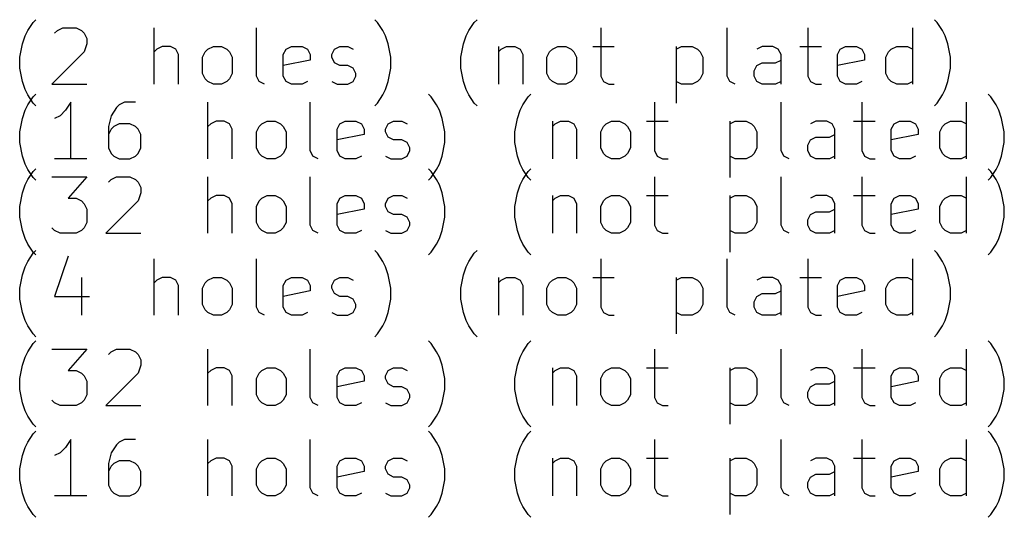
# Model space of a CAD drawing. Extents: x 72.3 to 144.3, y -105.6 to -13.5.
# Tile 4 of 6: x 109.5 to 144.3, y -105.6 to -87.9. Entities that reach past the tile are written whole.
import ezdxf

# ---------------------------------------------------------------- set-up
doc = ezdxf.new("R2010")
doc.units = 0
doc.layers.add('BLACK', color=7, linetype='CONTINUOUS')

msp = doc.modelspace()

# ---------------------------------------------------------------- linework, layer by layer
at = {"layer": 'BLACK', "linetype": 'CONTINUOUS'}
for p, q in [((109.758, -88.325), (109.949, -88.0392)), ((109.949, -88.0392), (110.044, -87.944)), ((122.139, -88.0392), (122.044, -87.944)), ((122.33, -88.325), (122.139, -88.0392)), ((125.377, -88.325), (125.568, -88.0392)), ((125.568, -88.0392), (125.663, -87.944)), ((141.949, -88.0392), (141.854, -87.944)), ((142.139, -88.325), (141.949, -88.0392)), ((109.568, -88.8012), (109.663, -88.5154)), ((109.663, -88.5154), (109.758, -88.325)), ((110.711, -88.4202), (110.806, -88.325)), ((110.806, -88.325), (110.996, -88.2297)), ((110.996, -88.2297), (111.473, -88.2297)), ((111.473, -88.2297), (111.663, -88.325)), ((111.663, -88.325), (111.758, -88.4202)), ((111.758, -88.4202), (111.854, -88.6107)), ((114.234, -90.2297), (114.234, -88.2297)), ((117.854, -89.944), (117.854, -88.2297)), ((122.425, -88.5154), (122.33, -88.325)), ((122.52, -88.8012), (122.425, -88.5154)), ((125.187, -88.8012), (125.282, -88.5154)), ((125.282, -88.5154), (125.377, -88.325)), ((130.044, -88.2297), (130.044, -89.944)), ((134.52, -89.944), (134.52, -88.2297)), ((137.377, -88.2297), (137.377, -89.944)), ((141.092, -90.2297), (141.092, -88.2297)), ((142.234, -88.5154), (142.139, -88.325)), ((142.33, -88.8012), (142.234, -88.5154)), ((109.473, -89.2773), (109.568, -88.8012)), ((111.854, -88.8012), (111.758, -89.0869)), ((111.854, -88.6107), (111.854, -88.8012)), ((122.615, -89.2773), (122.52, -88.8012)), ((125.092, -89.2773), (125.187, -88.8012)), ((142.425, -89.2773), (142.33, -88.8012)), ((111.758, -89.0869), (110.615, -90.2297)), ((114.33, -88.9916), (114.234, -89.0869)), ((114.52, -88.8964), (114.33, -88.9916)), ((114.806, -88.8964), (114.52, -88.8964)), ((114.996, -88.9916), (114.806, -88.8964)), ((115.092, -89.1821), (114.996, -88.9916)), ((115.092, -90.2297), (115.092, -89.1821)), ((115.949, -89.2773), (116.044, -89.0869)), ((116.044, -89.0869), (116.139, -88.9916)), ((116.139, -88.9916), (116.33, -88.8964)), ((116.33, -88.8964), (116.615, -88.8964)), ((116.615, -88.8964), (116.806, -88.9916)), ((116.806, -88.9916), (116.901, -89.0869)), ((116.901, -89.0869), (116.996, -89.2773)), ((118.806, -89.1821), (118.901, -88.9916)), ((118.806, -89.944), (118.806, -89.1821)), ((118.901, -88.9916), (119.092, -88.8964)), ((119.092, -88.8964), (119.473, -88.8964)), ((119.473, -88.8964), (119.663, -88.9916)), ((119.663, -88.9916), (119.758, -89.1821)), ((119.758, -89.1821), (119.758, -89.3726)), ((120.52, -89.1821), (120.615, -88.9916)), ((120.52, -89.2773), (120.52, -89.1821)), ((120.615, -88.9916), (120.806, -88.8964)), ((120.806, -88.8964), (121.092, -88.8964)), ((121.092, -88.8964), (121.282, -88.9916)), ((126.425, -88.8964), (126.425, -90.2297)), ((126.425, -89.0869), (126.52, -88.9916)), ((126.52, -88.9916), (126.711, -88.8964)), ((126.711, -88.8964), (126.996, -88.8964)), ((126.996, -88.8964), (127.187, -88.9916)), ((127.187, -88.9916), (127.282, -89.1821)), ((127.282, -89.1821), (127.282, -90.2297)), ((128.139, -89.2773), (128.234, -89.0869)), ((128.234, -89.0869), (128.33, -88.9916)), ((128.33, -88.9916), (128.52, -88.8964)), ((128.52, -88.8964), (128.806, -88.8964)), ((128.806, -88.8964), (128.996, -88.9916)), ((128.996, -88.9916), (129.092, -89.0869)), ((129.092, -89.0869), (129.187, -89.2773)), ((129.758, -88.8964), (130.52, -88.8964)), ((132.711, -88.8964), (132.711, -90.8964)), ((132.711, -88.9916), (132.901, -88.8964)), ((132.901, -88.8964), (133.282, -88.8964)), ((133.282, -88.8964), (133.473, -88.9916)), ((133.473, -88.9916), (133.568, -89.0869)), ((133.568, -89.0869), (133.663, -89.2773)), ((135.758, -88.8964), (135.568, -88.9916)), ((136.139, -88.8964), (135.758, -88.8964)), ((136.33, -88.9916), (136.139, -88.8964)), ((136.425, -89.1821), (136.33, -88.9916)), ((136.425, -90.2297), (136.425, -89.1821)), ((137.092, -88.8964), (137.854, -88.8964)), ((138.425, -89.1821), (138.52, -88.9916)), ((138.425, -89.944), (138.425, -89.1821)), ((138.52, -88.9916), (138.711, -88.8964)), ((138.711, -88.8964), (139.092, -88.8964)), ((139.092, -88.8964), (139.282, -88.9916)), ((139.282, -88.9916), (139.377, -89.1821)), ((139.377, -89.1821), (139.377, -89.3726)), ((140.139, -89.2773), (140.234, -89.0869)), ((140.234, -89.0869), (140.33, -88.9916)), ((140.33, -88.9916), (140.52, -88.8964)), ((140.52, -88.8964), (140.901, -88.8964)), ((140.901, -88.8964), (141.092, -88.9916)), ((109.473, -89.6583), (109.473, -89.2773)), ((115.949, -89.8488), (115.949, -89.2773)), ((116.996, -89.2773), (116.996, -89.8488)), ((119.758, -89.3726), (118.806, -89.5631)), ((120.615, -89.4678), (120.52, -89.2773)), ((120.806, -89.5631), (120.615, -89.4678)), ((121.092, -89.5631), (120.806, -89.5631)), ((121.282, -89.6583), (121.092, -89.5631)), ((122.615, -89.6583), (122.615, -89.2773)), ((125.092, -89.6583), (125.092, -89.2773)), ((128.139, -89.8488), (128.139, -89.2773)), ((129.187, -89.2773), (129.187, -89.8488)), ((133.663, -89.2773), (133.663, -89.8488)), ((135.473, -89.7535), (135.568, -89.5631)), ((135.568, -89.5631), (135.758, -89.4678)), ((135.758, -89.4678), (136.234, -89.4678)), ((136.234, -89.4678), (136.425, -89.3726)), ((139.377, -89.3726), (138.425, -89.5631)), ((140.139, -89.8488), (140.139, -89.2773)), ((142.425, -89.6583), (142.425, -89.2773)), ((109.568, -90.1345), (109.473, -89.6583)), ((116.044, -90.0392), (115.949, -89.8488)), ((116.996, -89.8488), (116.901, -90.0392)), ((121.377, -89.8488), (121.282, -89.6583)), ((121.377, -89.944), (121.377, -89.8488)), ((122.52, -90.1345), (122.615, -89.6583)), ((125.187, -90.1345), (125.092, -89.6583)), ((128.234, -90.0392), (128.139, -89.8488)), ((129.187, -89.8488), (129.092, -90.0392)), ((133.663, -89.8488), (133.568, -90.0392)), ((135.473, -89.944), (135.473, -89.7535)), ((140.234, -90.0392), (140.139, -89.8488)), ((142.33, -90.1345), (142.425, -89.6583)), ((109.663, -90.4202), (109.568, -90.1345)), ((110.615, -90.2297), (111.854, -90.2297)), ((116.139, -90.1345), (116.044, -90.0392)), ((116.33, -90.2297), (116.139, -90.1345)), ((116.615, -90.2297), (116.33, -90.2297)), ((116.806, -90.1345), (116.615, -90.2297)), ((116.901, -90.0392), (116.806, -90.1345)), ((117.949, -90.1345), (117.854, -89.944)), ((118.139, -90.2297), (117.949, -90.1345)), ((118.901, -90.1345), (118.806, -89.944)), ((119.092, -90.2297), (118.901, -90.1345)), ((119.473, -90.2297), (119.092, -90.2297)), ((119.663, -90.1345), (119.473, -90.2297)), ((120.52, -90.1345), (120.711, -90.2297)), ((120.711, -90.2297), (121.092, -90.2297)), ((121.092, -90.2297), (121.282, -90.1345)), ((121.282, -90.1345), (121.377, -89.944)), ((122.425, -90.4202), (122.52, -90.1345)), ((125.282, -90.4202), (125.187, -90.1345)), ((128.33, -90.1345), (128.234, -90.0392)), ((128.52, -90.2297), (128.33, -90.1345)), ((128.806, -90.2297), (128.52, -90.2297)), ((128.996, -90.1345), (128.806, -90.2297)), ((129.092, -90.0392), (128.996, -90.1345)), ((130.044, -89.944), (130.139, -90.1345)), ((130.139, -90.1345), (130.33, -90.2297)), ((130.33, -90.2297), (130.52, -90.2297)), ((132.901, -90.2297), (132.711, -90.1345)), ((133.282, -90.2297), (132.901, -90.2297)), ((133.473, -90.1345), (133.282, -90.2297)), ((133.568, -90.0392), (133.473, -90.1345)), ((134.615, -90.1345), (134.52, -89.944)), ((134.806, -90.2297), (134.615, -90.1345)), ((135.568, -90.1345), (135.473, -89.944)), ((135.758, -90.2297), (135.568, -90.1345)), ((136.234, -90.2297), (135.758, -90.2297)), ((136.425, -90.1345), (136.234, -90.2297)), ((137.377, -89.944), (137.473, -90.1345)), ((137.473, -90.1345), (137.663, -90.2297)), ((137.663, -90.2297), (137.854, -90.2297)), ((138.52, -90.1345), (138.425, -89.944)), ((138.711, -90.2297), (138.52, -90.1345)), ((139.092, -90.2297), (138.711, -90.2297)), ((139.282, -90.1345), (139.092, -90.2297)), ((140.33, -90.1345), (140.234, -90.0392)), ((140.52, -90.2297), (140.33, -90.1345)), ((140.901, -90.2297), (140.52, -90.2297)), ((141.092, -90.1345), (140.901, -90.2297)), ((142.234, -90.4202), (142.33, -90.1345)), ((109.758, -90.6107), (109.663, -90.4202)), ((109.949, -90.8964), (109.758, -90.6107)), ((109.949, -90.6792), (110.044, -90.584)), ((122.139, -90.8964), (122.33, -90.6107)), ((122.33, -90.6107), (122.425, -90.4202)), ((124.044, -90.6792), (123.949, -90.584)), ((125.377, -90.6107), (125.282, -90.4202)), ((125.568, -90.8964), (125.377, -90.6107)), ((127.473, -90.6792), (127.568, -90.584)), ((141.949, -90.8964), (142.139, -90.6107)), ((142.139, -90.6107), (142.234, -90.4202)), ((143.854, -90.6792), (143.758, -90.584)), ((109.663, -91.1554), (109.758, -90.965)), ((109.758, -90.965), (109.949, -90.6792)), ((110.044, -90.9916), (109.949, -90.8964)), ((111.282, -90.8697), (111.092, -91.1554)), ((111.282, -92.8697), (111.282, -90.8697)), ((112.996, -90.965), (112.901, -91.0602)), ((113.187, -90.8697), (112.996, -90.965)), ((113.568, -90.8697), (113.187, -90.8697)), ((116.139, -92.8697), (116.139, -90.8697)), ((119.758, -92.584), (119.758, -90.8697)), ((122.044, -90.9916), (122.139, -90.8964)), ((124.234, -90.965), (124.044, -90.6792)), ((124.33, -91.1554), (124.234, -90.965)), ((125.663, -90.9916), (125.568, -90.8964)), ((127.187, -91.1554), (127.282, -90.965)), ((127.282, -90.965), (127.473, -90.6792)), ((131.949, -90.8697), (131.949, -92.584)), ((136.425, -92.584), (136.425, -90.8697)), ((139.282, -90.8697), (139.282, -92.584)), ((141.854, -90.9916), (141.949, -90.8964)), ((142.996, -92.8697), (142.996, -90.8697)), ((144.044, -90.965), (143.854, -90.6792)), ((144.139, -91.1554), (144.044, -90.965)), ((109.568, -91.4412), (109.663, -91.1554)), ((111.092, -91.1554), (110.901, -91.3459)), ((112.901, -91.0602), (112.711, -91.3459)), ((124.425, -91.4412), (124.33, -91.1554)), ((127.092, -91.4412), (127.187, -91.1554)), ((144.234, -91.4412), (144.139, -91.1554)), ((109.473, -91.9173), (109.568, -91.4412)), ((110.901, -91.3459), (110.711, -91.4412)), ((112.711, -91.3459), (112.615, -91.7269)), ((112.996, -91.6316), (112.806, -91.7269)), ((113.377, -91.6316), (112.996, -91.6316)), ((113.568, -91.7269), (113.377, -91.6316)), ((116.234, -91.6316), (116.139, -91.7269)), ((116.425, -91.5364), (116.234, -91.6316)), ((116.711, -91.5364), (116.425, -91.5364)), ((116.901, -91.6316), (116.711, -91.5364)), ((116.996, -91.8221), (116.901, -91.6316)), ((117.949, -91.7269), (118.044, -91.6316)), ((118.044, -91.6316), (118.234, -91.5364)), ((118.234, -91.5364), (118.52, -91.5364)), ((118.52, -91.5364), (118.711, -91.6316)), ((118.711, -91.6316), (118.806, -91.7269)), ((120.711, -91.8221), (120.806, -91.6316)), ((120.806, -91.6316), (120.996, -91.5364)), ((120.996, -91.5364), (121.377, -91.5364)), ((121.377, -91.5364), (121.568, -91.6316)), ((121.568, -91.6316), (121.663, -91.8221)), ((122.425, -91.8221), (122.52, -91.6316)), ((122.52, -91.6316), (122.711, -91.5364)), ((122.711, -91.5364), (122.996, -91.5364)), ((122.996, -91.5364), (123.187, -91.6316)), ((124.52, -91.9173), (124.425, -91.4412)), ((126.996, -91.9173), (127.092, -91.4412)), ((128.33, -91.5364), (128.33, -92.8697)), ((128.33, -91.7269), (128.425, -91.6316)), ((128.425, -91.6316), (128.615, -91.5364)), ((128.615, -91.5364), (128.901, -91.5364)), ((128.901, -91.5364), (129.092, -91.6316)), ((129.092, -91.6316), (129.187, -91.8221)), ((130.139, -91.7269), (130.234, -91.6316)), ((130.234, -91.6316), (130.425, -91.5364)), ((130.425, -91.5364), (130.711, -91.5364)), ((130.711, -91.5364), (130.901, -91.6316)), ((130.901, -91.6316), (130.996, -91.7269)), ((131.663, -91.5364), (132.425, -91.5364)), ((134.615, -91.5364), (134.615, -93.5364)), ((134.615, -91.6316), (134.806, -91.5364)), ((134.806, -91.5364), (135.187, -91.5364)), ((135.187, -91.5364), (135.377, -91.6316)), ((135.377, -91.6316), (135.473, -91.7269)), ((137.663, -91.5364), (137.473, -91.6316)), ((138.044, -91.5364), (137.663, -91.5364)), ((138.234, -91.6316), (138.044, -91.5364)), ((138.33, -91.8221), (138.234, -91.6316)), ((138.996, -91.5364), (139.758, -91.5364)), ((140.33, -91.8221), (140.425, -91.6316)), ((140.425, -91.6316), (140.615, -91.5364)), ((140.615, -91.5364), (140.996, -91.5364)), ((140.996, -91.5364), (141.187, -91.6316)), ((141.187, -91.6316), (141.282, -91.8221)), ((142.139, -91.7269), (142.234, -91.6316)), ((142.234, -91.6316), (142.425, -91.5364)), ((142.425, -91.5364), (142.806, -91.5364)), ((142.806, -91.5364), (142.996, -91.6316)), ((144.33, -91.9173), (144.234, -91.4412)), ((109.473, -92.2983), (109.473, -91.9173)), ((112.615, -91.7269), (112.615, -92.4888)), ((112.711, -91.8221), (112.615, -92.0126)), ((112.806, -91.7269), (112.711, -91.8221)), ((113.663, -91.8221), (113.568, -91.7269)), ((113.758, -92.0126), (113.663, -91.8221)), ((113.758, -92.4888), (113.758, -92.0126)), ((116.996, -92.8697), (116.996, -91.8221)), ((117.854, -91.9173), (117.949, -91.7269)), ((117.854, -92.4888), (117.854, -91.9173)), ((118.806, -91.7269), (118.901, -91.9173)), ((118.901, -91.9173), (118.901, -92.4888)), ((120.711, -92.584), (120.711, -91.8221)), ((121.663, -92.0126), (120.711, -92.2031)), ((121.663, -91.8221), (121.663, -92.0126)), ((122.425, -91.9173), (122.425, -91.8221)), ((122.52, -92.1078), (122.425, -91.9173)), ((124.52, -92.2983), (124.52, -91.9173)), ((126.996, -92.2983), (126.996, -91.9173)), ((129.187, -91.8221), (129.187, -92.8697)), ((130.044, -91.9173), (130.139, -91.7269)), ((130.044, -92.4888), (130.044, -91.9173)), ((130.996, -91.7269), (131.092, -91.9173)), ((131.092, -91.9173), (131.092, -92.4888)), ((135.473, -91.7269), (135.568, -91.9173)), ((135.568, -91.9173), (135.568, -92.4888)), ((138.139, -92.1078), (138.33, -92.0126)), ((138.33, -92.8697), (138.33, -91.8221)), ((140.33, -92.584), (140.33, -91.8221)), ((141.282, -92.0126), (140.33, -92.2031)), ((141.282, -91.8221), (141.282, -92.0126)), ((142.044, -91.9173), (142.139, -91.7269)), ((142.044, -92.4888), (142.044, -91.9173)), ((144.33, -92.2983), (144.33, -91.9173)), ((109.568, -92.7745), (109.473, -92.2983)), ((122.711, -92.2031), (122.52, -92.1078)), ((122.996, -92.2031), (122.711, -92.2031)), ((123.187, -92.2983), (122.996, -92.2031)), ((123.282, -92.4888), (123.187, -92.2983)), ((124.425, -92.7745), (124.52, -92.2983)), ((127.092, -92.7745), (126.996, -92.2983)), ((137.377, -92.3935), (137.473, -92.2031)), ((137.473, -92.2031), (137.663, -92.1078)), ((137.663, -92.1078), (138.139, -92.1078)), ((144.234, -92.7745), (144.33, -92.2983)), ((112.615, -92.4888), (112.711, -92.6792)), ((112.711, -92.6792), (112.806, -92.7745)), ((113.568, -92.7745), (113.663, -92.6792)), ((113.663, -92.6792), (113.758, -92.4888)), ((117.949, -92.6792), (117.854, -92.4888)), ((118.044, -92.7745), (117.949, -92.6792)), ((118.806, -92.6792), (118.711, -92.7745)), ((118.901, -92.4888), (118.806, -92.6792)), ((119.854, -92.7745), (119.758, -92.584)), ((120.806, -92.7745), (120.711, -92.584)), ((123.187, -92.7745), (123.282, -92.584)), ((123.282, -92.584), (123.282, -92.4888)), ((130.139, -92.6792), (130.044, -92.4888)), ((130.234, -92.7745), (130.139, -92.6792)), ((130.996, -92.6792), (130.901, -92.7745)), ((131.092, -92.4888), (130.996, -92.6792)), ((131.949, -92.584), (132.044, -92.7745)), ((135.473, -92.6792), (135.377, -92.7745)), ((135.568, -92.4888), (135.473, -92.6792)), ((136.52, -92.7745), (136.425, -92.584)), ((137.377, -92.584), (137.377, -92.3935)), ((137.473, -92.7745), (137.377, -92.584)), ((139.282, -92.584), (139.377, -92.7745)), ((140.425, -92.7745), (140.33, -92.584)), ((142.139, -92.6792), (142.044, -92.4888)), ((142.234, -92.7745), (142.139, -92.6792)), ((109.663, -93.0602), (109.568, -92.7745)), ((109.758, -93.2507), (109.663, -93.0602)), ((111.854, -92.8697), (110.711, -92.8697)), ((112.806, -92.7745), (112.996, -92.8697)), ((112.996, -92.8697), (113.377, -92.8697)), ((113.377, -92.8697), (113.568, -92.7745)), ((118.234, -92.8697), (118.044, -92.7745)), ((118.52, -92.8697), (118.234, -92.8697)), ((118.711, -92.7745), (118.52, -92.8697)), ((120.044, -92.8697), (119.854, -92.7745)), ((120.996, -92.8697), (120.806, -92.7745)), ((121.377, -92.8697), (120.996, -92.8697)), ((121.568, -92.7745), (121.377, -92.8697)), ((122.425, -92.7745), (122.615, -92.8697)), ((122.615, -92.8697), (122.996, -92.8697)), ((122.996, -92.8697), (123.187, -92.7745)), ((124.234, -93.2507), (124.33, -93.0602)), ((124.33, -93.0602), (124.425, -92.7745)), ((127.187, -93.0602), (127.092, -92.7745)), ((127.282, -93.2507), (127.187, -93.0602)), ((130.425, -92.8697), (130.234, -92.7745)), ((130.711, -92.8697), (130.425, -92.8697)), ((130.901, -92.7745), (130.711, -92.8697)), ((132.044, -92.7745), (132.234, -92.8697)), ((132.234, -92.8697), (132.425, -92.8697)), ((134.806, -92.8697), (134.615, -92.7745)), ((135.187, -92.8697), (134.806, -92.8697)), ((135.377, -92.7745), (135.187, -92.8697)), ((136.711, -92.8697), (136.52, -92.7745)), ((137.663, -92.8697), (137.473, -92.7745)), ((138.139, -92.8697), (137.663, -92.8697)), ((138.33, -92.7745), (138.139, -92.8697)), ((139.377, -92.7745), (139.568, -92.8697)), ((139.568, -92.8697), (139.758, -92.8697)), ((140.615, -92.8697), (140.425, -92.7745)), ((140.996, -92.8697), (140.615, -92.8697)), ((141.187, -92.7745), (140.996, -92.8697)), ((142.425, -92.8697), (142.234, -92.7745)), ((142.806, -92.8697), (142.425, -92.8697)), ((142.996, -92.7745), (142.806, -92.8697)), ((144.044, -93.2507), (144.139, -93.0602)), ((144.139, -93.0602), (144.234, -92.7745)), ((109.949, -93.5364), (109.758, -93.2507)), ((109.758, -93.605), (109.949, -93.3192)), ((109.949, -93.3192), (110.044, -93.224)), ((124.044, -93.3192), (123.949, -93.224)), ((124.044, -93.5364), (124.234, -93.2507)), ((124.234, -93.605), (124.044, -93.3192)), ((127.473, -93.5364), (127.282, -93.2507)), ((127.282, -93.605), (127.473, -93.3192)), ((127.473, -93.3192), (127.568, -93.224)), ((143.854, -93.3192), (143.758, -93.224)), ((143.854, -93.5364), (144.044, -93.2507)), ((144.044, -93.605), (143.854, -93.3192)), ((109.663, -93.7954), (109.758, -93.605)), ((110.044, -93.6316), (109.949, -93.5364)), ((110.615, -93.5097), (111.854, -93.5097)), ((111.854, -93.5097), (111.187, -94.2716)), ((112.615, -93.7002), (112.711, -93.605)), ((112.711, -93.605), (112.901, -93.5097)), ((112.901, -93.5097), (113.377, -93.5097)), ((113.377, -93.5097), (113.568, -93.605)), ((113.568, -93.605), (113.663, -93.7002)), ((113.663, -93.7002), (113.758, -93.8907)), ((116.139, -95.5097), (116.139, -93.5097)), ((119.758, -95.224), (119.758, -93.5097)), ((123.949, -93.6316), (124.044, -93.5364)), ((124.33, -93.7954), (124.234, -93.605)), ((127.187, -93.7954), (127.282, -93.605)), ((127.568, -93.6316), (127.473, -93.5364)), ((131.949, -93.5097), (131.949, -95.224)), ((136.425, -95.224), (136.425, -93.5097)), ((139.282, -93.5097), (139.282, -95.224)), ((142.996, -95.5097), (142.996, -93.5097)), ((143.758, -93.6316), (143.854, -93.5364)), ((144.139, -93.7954), (144.044, -93.605)), ((109.473, -94.5573), (109.568, -94.0812)), ((109.568, -94.0812), (109.663, -93.7954)), ((113.758, -94.0812), (113.663, -94.3669)), ((113.758, -93.8907), (113.758, -94.0812)), ((124.425, -94.0812), (124.33, -93.7954)), ((124.52, -94.5573), (124.425, -94.0812)), ((126.996, -94.5573), (127.092, -94.0812)), ((127.092, -94.0812), (127.187, -93.7954)), ((144.234, -94.0812), (144.139, -93.7954)), ((144.33, -94.5573), (144.234, -94.0812)), ((111.187, -94.2716), (111.473, -94.2716)), ((111.473, -94.2716), (111.663, -94.3669)), ((111.663, -94.3669), (111.758, -94.4621)), ((111.758, -94.4621), (111.854, -94.6526)), ((113.663, -94.3669), (112.52, -95.5097)), ((116.234, -94.2716), (116.139, -94.3669)), ((116.425, -94.1764), (116.234, -94.2716)), ((116.711, -94.1764), (116.425, -94.1764)), ((116.901, -94.2716), (116.711, -94.1764)), ((116.996, -94.4621), (116.901, -94.2716)), ((116.996, -95.5097), (116.996, -94.4621)), ((117.854, -94.5573), (117.949, -94.3669)), ((117.949, -94.3669), (118.044, -94.2716)), ((118.044, -94.2716), (118.234, -94.1764)), ((118.234, -94.1764), (118.52, -94.1764)), ((118.52, -94.1764), (118.711, -94.2716)), ((118.711, -94.2716), (118.806, -94.3669)), ((118.806, -94.3669), (118.901, -94.5573)), ((120.711, -94.4621), (120.806, -94.2716)), ((120.711, -95.224), (120.711, -94.4621)), ((120.806, -94.2716), (120.996, -94.1764)), ((120.996, -94.1764), (121.377, -94.1764)), ((121.377, -94.1764), (121.568, -94.2716)), ((121.568, -94.2716), (121.663, -94.4621)), ((121.663, -94.4621), (121.663, -94.6526)), ((122.425, -94.4621), (122.52, -94.2716)), ((122.425, -94.5573), (122.425, -94.4621)), ((122.52, -94.2716), (122.711, -94.1764)), ((122.711, -94.1764), (122.996, -94.1764)), ((122.996, -94.1764), (123.187, -94.2716)), ((128.33, -94.1764), (128.33, -95.5097)), ((128.33, -94.3669), (128.425, -94.2716)), ((128.425, -94.2716), (128.615, -94.1764)), ((128.615, -94.1764), (128.901, -94.1764)), ((128.901, -94.1764), (129.092, -94.2716)), ((129.092, -94.2716), (129.187, -94.4621)), ((129.187, -94.4621), (129.187, -95.5097)), ((130.044, -94.5573), (130.139, -94.3669)), ((130.139, -94.3669), (130.234, -94.2716)), ((130.234, -94.2716), (130.425, -94.1764)), ((130.425, -94.1764), (130.711, -94.1764)), ((130.711, -94.1764), (130.901, -94.2716)), ((130.901, -94.2716), (130.996, -94.3669)), ((130.996, -94.3669), (131.092, -94.5573)), ((131.663, -94.1764), (132.425, -94.1764)), ((134.615, -94.1764), (134.615, -96.1764)), ((134.615, -94.2716), (134.806, -94.1764)), ((134.806, -94.1764), (135.187, -94.1764)), ((135.187, -94.1764), (135.377, -94.2716)), ((135.377, -94.2716), (135.473, -94.3669)), ((135.473, -94.3669), (135.568, -94.5573)), ((137.663, -94.1764), (137.473, -94.2716)), ((138.044, -94.1764), (137.663, -94.1764)), ((138.234, -94.2716), (138.044, -94.1764)), ((138.33, -94.4621), (138.234, -94.2716)), ((138.33, -95.5097), (138.33, -94.4621)), ((138.996, -94.1764), (139.758, -94.1764)), ((140.33, -94.4621), (140.425, -94.2716)), ((140.33, -95.224), (140.33, -94.4621)), ((140.425, -94.2716), (140.615, -94.1764)), ((140.615, -94.1764), (140.996, -94.1764)), ((140.996, -94.1764), (141.187, -94.2716)), ((141.187, -94.2716), (141.282, -94.4621)), ((141.282, -94.4621), (141.282, -94.6526)), ((142.044, -94.5573), (142.139, -94.3669)), ((142.139, -94.3669), (142.234, -94.2716)), ((142.234, -94.2716), (142.425, -94.1764)), ((142.425, -94.1764), (142.806, -94.1764)), ((142.806, -94.1764), (142.996, -94.2716)), ((109.473, -94.9383), (109.473, -94.5573)), ((111.854, -94.6526), (111.854, -95.1288)), ((117.854, -95.1288), (117.854, -94.5573)), ((118.901, -94.5573), (118.901, -95.1288)), ((121.663, -94.6526), (120.711, -94.8431)), ((122.52, -94.7478), (122.425, -94.5573)), ((122.711, -94.8431), (122.52, -94.7478)), ((124.52, -94.9383), (124.52, -94.5573)), ((126.996, -94.9383), (126.996, -94.5573)), ((130.044, -95.1288), (130.044, -94.5573)), ((131.092, -94.5573), (131.092, -95.1288)), ((135.568, -94.5573), (135.568, -95.1288)), ((137.473, -94.8431), (137.663, -94.7478)), ((137.663, -94.7478), (138.139, -94.7478)), ((138.139, -94.7478), (138.33, -94.6526)), ((141.282, -94.6526), (140.33, -94.8431)), ((142.044, -95.1288), (142.044, -94.5573)), ((144.33, -94.9383), (144.33, -94.5573)), ((109.568, -95.4145), (109.473, -94.9383)), ((111.854, -95.1288), (111.758, -95.3192)), ((117.949, -95.3192), (117.854, -95.1288)), ((118.901, -95.1288), (118.806, -95.3192)), ((122.996, -94.8431), (122.711, -94.8431)), ((123.187, -94.9383), (122.996, -94.8431)), ((123.282, -95.1288), (123.187, -94.9383)), ((123.282, -95.224), (123.282, -95.1288)), ((124.425, -95.4145), (124.52, -94.9383)), ((127.092, -95.4145), (126.996, -94.9383)), ((130.139, -95.3192), (130.044, -95.1288)), ((131.092, -95.1288), (130.996, -95.3192)), ((135.568, -95.1288), (135.473, -95.3192)), ((137.377, -95.0335), (137.473, -94.8431)), ((137.377, -95.224), (137.377, -95.0335)), ((142.139, -95.3192), (142.044, -95.1288)), ((144.234, -95.4145), (144.33, -94.9383)), ((109.663, -95.7002), (109.568, -95.4145)), ((110.711, -95.4145), (110.615, -95.3192)), ((110.901, -95.5097), (110.711, -95.4145)), ((111.663, -95.4145), (111.473, -95.5097)), ((111.758, -95.3192), (111.663, -95.4145)), ((118.044, -95.4145), (117.949, -95.3192)), ((118.234, -95.5097), (118.044, -95.4145)), ((118.711, -95.4145), (118.52, -95.5097)), ((118.806, -95.3192), (118.711, -95.4145)), ((119.854, -95.4145), (119.758, -95.224)), ((120.044, -95.5097), (119.854, -95.4145)), ((120.806, -95.4145), (120.711, -95.224)), ((120.996, -95.5097), (120.806, -95.4145)), ((121.568, -95.4145), (121.377, -95.5097)), ((122.425, -95.4145), (122.615, -95.5097)), ((122.996, -95.5097), (123.187, -95.4145)), ((123.187, -95.4145), (123.282, -95.224)), ((124.33, -95.7002), (124.425, -95.4145)), ((127.187, -95.7002), (127.092, -95.4145)), ((130.234, -95.4145), (130.139, -95.3192)), ((130.425, -95.5097), (130.234, -95.4145)), ((130.901, -95.4145), (130.711, -95.5097)), ((130.996, -95.3192), (130.901, -95.4145)), ((131.949, -95.224), (132.044, -95.4145)), ((132.044, -95.4145), (132.234, -95.5097)), ((134.806, -95.5097), (134.615, -95.4145)), ((135.377, -95.4145), (135.187, -95.5097)), ((135.473, -95.3192), (135.377, -95.4145)), ((136.52, -95.4145), (136.425, -95.224)), ((136.711, -95.5097), (136.52, -95.4145)), ((137.473, -95.4145), (137.377, -95.224)), ((137.663, -95.5097), (137.473, -95.4145)), ((138.33, -95.4145), (138.139, -95.5097)), ((139.282, -95.224), (139.377, -95.4145)), ((139.377, -95.4145), (139.568, -95.5097)), ((140.425, -95.4145), (140.33, -95.224)), ((140.615, -95.5097), (140.425, -95.4145)), ((141.187, -95.4145), (140.996, -95.5097)), ((142.234, -95.4145), (142.139, -95.3192)), ((142.425, -95.5097), (142.234, -95.4145)), ((142.996, -95.4145), (142.806, -95.5097)), ((144.139, -95.7002), (144.234, -95.4145)), ((109.758, -95.8907), (109.663, -95.7002)), ((111.473, -95.5097), (110.901, -95.5097)), ((112.52, -95.5097), (113.758, -95.5097)), ((118.52, -95.5097), (118.234, -95.5097)), ((121.377, -95.5097), (120.996, -95.5097)), ((122.615, -95.5097), (122.996, -95.5097)), ((124.234, -95.8907), (124.33, -95.7002)), ((127.282, -95.8907), (127.187, -95.7002)), ((130.711, -95.5097), (130.425, -95.5097)), ((132.234, -95.5097), (132.425, -95.5097)), ((135.187, -95.5097), (134.806, -95.5097)), ((138.139, -95.5097), (137.663, -95.5097)), ((139.568, -95.5097), (139.758, -95.5097)), ((140.996, -95.5097), (140.615, -95.5097)), ((142.806, -95.5097), (142.425, -95.5097)), ((144.044, -95.8907), (144.139, -95.7002)), ((109.949, -96.1764), (109.758, -95.8907)), ((109.949, -96.221), (110.044, -96.1258)), ((110.044, -96.2716), (109.949, -96.1764)), ((122.139, -96.221), (122.044, -96.1258)), ((123.949, -96.2716), (124.044, -96.1764)), ((124.044, -96.1764), (124.234, -95.8907)), ((125.568, -96.221), (125.663, -96.1258)), ((127.473, -96.1764), (127.282, -95.8907)), ((127.568, -96.2716), (127.473, -96.1764)), ((141.949, -96.221), (141.854, -96.1258)), ((143.758, -96.2716), (143.854, -96.1764)), ((143.854, -96.1764), (144.044, -95.8907)), ((109.663, -96.6972), (109.758, -96.5068)), ((109.758, -96.5068), (109.949, -96.221)), ((111.187, -96.3163), (110.711, -97.7449)), ((114.234, -98.4115), (114.234, -96.4115)), ((117.854, -98.1258), (117.854, -96.4115)), ((122.33, -96.5068), (122.139, -96.221)), ((122.425, -96.6972), (122.33, -96.5068)), ((125.282, -96.6972), (125.377, -96.5068)), ((125.377, -96.5068), (125.568, -96.221)), ((130.044, -96.4115), (130.044, -98.1258)), ((134.52, -98.1258), (134.52, -96.4115)), ((137.377, -96.4115), (137.377, -98.1258)), ((141.092, -98.4115), (141.092, -96.4115)), ((142.139, -96.5068), (141.949, -96.221)), ((142.234, -96.6972), (142.139, -96.5068)), ((109.568, -96.983), (109.663, -96.6972)), ((122.52, -96.983), (122.425, -96.6972)), ((125.187, -96.983), (125.282, -96.6972)), ((142.33, -96.983), (142.234, -96.6972)), ((109.473, -97.4591), (109.568, -96.983)), ((111.663, -97.0782), (111.663, -98.4115)), ((114.33, -97.1734), (114.234, -97.2687)), ((114.52, -97.0782), (114.33, -97.1734)), ((114.806, -97.0782), (114.52, -97.0782)), ((114.996, -97.1734), (114.806, -97.0782)), ((115.092, -97.3639), (114.996, -97.1734)), ((116.044, -97.2687), (116.139, -97.1734)), ((116.139, -97.1734), (116.33, -97.0782)), ((116.33, -97.0782), (116.615, -97.0782)), ((116.615, -97.0782), (116.806, -97.1734)), ((116.806, -97.1734), (116.901, -97.2687)), ((118.806, -97.3639), (118.901, -97.1734)), ((118.901, -97.1734), (119.092, -97.0782)), ((119.092, -97.0782), (119.473, -97.0782)), ((119.473, -97.0782), (119.663, -97.1734)), ((119.663, -97.1734), (119.758, -97.3639)), ((120.52, -97.3639), (120.615, -97.1734)), ((120.615, -97.1734), (120.806, -97.0782)), ((120.806, -97.0782), (121.092, -97.0782)), ((121.092, -97.0782), (121.282, -97.1734)), ((122.615, -97.4591), (122.52, -96.983)), ((125.092, -97.4591), (125.187, -96.983)), ((126.425, -97.0782), (126.425, -98.4115)), ((126.425, -97.2687), (126.52, -97.1734)), ((126.52, -97.1734), (126.711, -97.0782)), ((126.711, -97.0782), (126.996, -97.0782)), ((126.996, -97.0782), (127.187, -97.1734)), ((127.187, -97.1734), (127.282, -97.3639)), ((128.234, -97.2687), (128.33, -97.1734)), ((128.33, -97.1734), (128.52, -97.0782)), ((128.52, -97.0782), (128.806, -97.0782)), ((128.806, -97.0782), (128.996, -97.1734)), ((128.996, -97.1734), (129.092, -97.2687)), ((129.758, -97.0782), (130.52, -97.0782)), ((132.711, -97.0782), (132.711, -99.0782)), ((132.711, -97.1734), (132.901, -97.0782)), ((132.901, -97.0782), (133.282, -97.0782)), ((133.282, -97.0782), (133.473, -97.1734)), ((133.473, -97.1734), (133.568, -97.2687)), ((135.758, -97.0782), (135.568, -97.1734)), ((136.139, -97.0782), (135.758, -97.0782)), ((136.33, -97.1734), (136.139, -97.0782)), ((136.425, -97.3639), (136.33, -97.1734)), ((137.092, -97.0782), (137.854, -97.0782)), ((138.425, -97.3639), (138.52, -97.1734)), ((138.52, -97.1734), (138.711, -97.0782)), ((138.711, -97.0782), (139.092, -97.0782)), ((139.092, -97.0782), (139.282, -97.1734)), ((139.282, -97.1734), (139.377, -97.3639)), ((140.234, -97.2687), (140.33, -97.1734)), ((140.33, -97.1734), (140.52, -97.0782)), ((140.52, -97.0782), (140.901, -97.0782)), ((140.901, -97.0782), (141.092, -97.1734)), ((142.425, -97.4591), (142.33, -96.983)), ((109.473, -97.8401), (109.473, -97.4591)), ((115.092, -98.4115), (115.092, -97.3639)), ((115.949, -97.4591), (116.044, -97.2687)), ((115.949, -98.0306), (115.949, -97.4591)), ((116.901, -97.2687), (116.996, -97.4591)), ((116.996, -97.4591), (116.996, -98.0306)), ((118.806, -98.1258), (118.806, -97.3639)), ((119.758, -97.5544), (118.806, -97.7449)), ((119.758, -97.3639), (119.758, -97.5544)), ((120.52, -97.4591), (120.52, -97.3639)), ((120.615, -97.6496), (120.52, -97.4591)), ((122.615, -97.8401), (122.615, -97.4591)), ((125.092, -97.8401), (125.092, -97.4591)), ((127.282, -97.3639), (127.282, -98.4115)), ((128.139, -97.4591), (128.234, -97.2687)), ((128.139, -98.0306), (128.139, -97.4591)), ((129.092, -97.2687), (129.187, -97.4591)), ((129.187, -97.4591), (129.187, -98.0306)), ((133.568, -97.2687), (133.663, -97.4591)), ((133.663, -97.4591), (133.663, -98.0306)), ((136.234, -97.6496), (136.425, -97.5544)), ((136.425, -98.4115), (136.425, -97.3639)), ((138.425, -98.1258), (138.425, -97.3639)), ((139.377, -97.5544), (138.425, -97.7449)), ((139.377, -97.3639), (139.377, -97.5544)), ((140.139, -97.4591), (140.234, -97.2687)), ((140.139, -98.0306), (140.139, -97.4591)), ((142.425, -97.8401), (142.425, -97.4591)), ((109.568, -98.3163), (109.473, -97.8401)), ((110.711, -97.7449), (111.949, -97.7449)), ((120.806, -97.7449), (120.615, -97.6496)), ((121.092, -97.7449), (120.806, -97.7449)), ((121.282, -97.8401), (121.092, -97.7449)), ((121.377, -98.0306), (121.282, -97.8401)), ((122.52, -98.3163), (122.615, -97.8401)), ((125.187, -98.3163), (125.092, -97.8401)), ((135.473, -97.9353), (135.568, -97.7449)), ((135.473, -98.1258), (135.473, -97.9353)), ((135.568, -97.7449), (135.758, -97.6496)), ((135.758, -97.6496), (136.234, -97.6496)), ((142.33, -98.3163), (142.425, -97.8401)), ((116.044, -98.221), (115.949, -98.0306)), ((116.139, -98.3163), (116.044, -98.221)), ((116.901, -98.221), (116.806, -98.3163)), ((116.996, -98.0306), (116.901, -98.221)), ((117.949, -98.3163), (117.854, -98.1258)), ((118.901, -98.3163), (118.806, -98.1258)), ((121.282, -98.3163), (121.377, -98.1258)), ((121.377, -98.1258), (121.377, -98.0306)), ((128.234, -98.221), (128.139, -98.0306)), ((128.33, -98.3163), (128.234, -98.221)), ((129.092, -98.221), (128.996, -98.3163)), ((129.187, -98.0306), (129.092, -98.221)), ((130.044, -98.1258), (130.139, -98.3163)), ((133.568, -98.221), (133.473, -98.3163)), ((133.663, -98.0306), (133.568, -98.221)), ((134.615, -98.3163), (134.52, -98.1258)), ((135.568, -98.3163), (135.473, -98.1258)), ((137.377, -98.1258), (137.473, -98.3163)), ((138.52, -98.3163), (138.425, -98.1258)), ((140.234, -98.221), (140.139, -98.0306)), ((140.33, -98.3163), (140.234, -98.221)), ((109.663, -98.602), (109.568, -98.3163)), ((109.758, -98.7925), (109.663, -98.602)), ((116.33, -98.4115), (116.139, -98.3163)), ((116.615, -98.4115), (116.33, -98.4115)), ((116.806, -98.3163), (116.615, -98.4115)), ((118.139, -98.4115), (117.949, -98.3163)), ((119.092, -98.4115), (118.901, -98.3163)), ((119.473, -98.4115), (119.092, -98.4115)), ((119.663, -98.3163), (119.473, -98.4115)), ((120.52, -98.3163), (120.711, -98.4115)), ((120.711, -98.4115), (121.092, -98.4115)), ((121.092, -98.4115), (121.282, -98.3163)), ((122.33, -98.7925), (122.425, -98.602)), ((122.425, -98.602), (122.52, -98.3163)), ((125.282, -98.602), (125.187, -98.3163)), ((125.377, -98.7925), (125.282, -98.602)), ((128.52, -98.4115), (128.33, -98.3163)), ((128.806, -98.4115), (128.52, -98.4115)), ((128.996, -98.3163), (128.806, -98.4115)), ((130.139, -98.3163), (130.33, -98.4115)), ((130.33, -98.4115), (130.52, -98.4115)), ((132.901, -98.4115), (132.711, -98.3163)), ((133.282, -98.4115), (132.901, -98.4115)), ((133.473, -98.3163), (133.282, -98.4115)), ((134.806, -98.4115), (134.615, -98.3163)), ((135.758, -98.4115), (135.568, -98.3163)), ((136.234, -98.4115), (135.758, -98.4115)), ((136.425, -98.3163), (136.234, -98.4115)), ((137.473, -98.3163), (137.663, -98.4115)), ((137.663, -98.4115), (137.854, -98.4115)), ((138.711, -98.4115), (138.52, -98.3163)), ((139.092, -98.4115), (138.711, -98.4115)), ((139.282, -98.3163), (139.092, -98.4115)), ((140.52, -98.4115), (140.33, -98.3163)), ((140.901, -98.4115), (140.52, -98.4115)), ((141.092, -98.3163), (140.901, -98.4115)), ((142.139, -98.7925), (142.234, -98.602)), ((142.234, -98.602), (142.33, -98.3163)), ((109.949, -99.0782), (109.758, -98.7925)), ((122.139, -99.0782), (122.33, -98.7925)), ((125.568, -99.0782), (125.377, -98.7925)), ((141.949, -99.0782), (142.139, -98.7925)), ((110.044, -99.1734), (109.949, -99.0782)), ((109.949, -99.421), (110.044, -99.3258)), ((122.044, -99.1734), (122.139, -99.0782)), ((124.044, -99.421), (123.949, -99.3258)), ((125.663, -99.1734), (125.568, -99.0782)), ((127.473, -99.421), (127.568, -99.3258)), ((141.854, -99.1734), (141.949, -99.0782)), ((143.854, -99.421), (143.758, -99.3258)), ((109.758, -99.7068), (109.949, -99.421)), ((110.615, -99.6115), (111.854, -99.6115)), ((111.854, -99.6115), (111.187, -100.373)), ((112.711, -99.7068), (112.901, -99.6115)), ((112.901, -99.6115), (113.377, -99.6115)), ((113.377, -99.6115), (113.568, -99.7068)), ((116.139, -101.612), (116.139, -99.6115)), ((119.758, -101.326), (119.758, -99.6115)), ((124.234, -99.7068), (124.044, -99.421)), ((127.282, -99.7068), (127.473, -99.421)), ((131.949, -99.6115), (131.949, -101.326)), ((136.425, -101.326), (136.425, -99.6115)), ((139.282, -99.6115), (139.282, -101.326)), ((142.996, -101.612), (142.996, -99.6115)), ((144.044, -99.7068), (143.854, -99.421)), ((109.568, -100.183), (109.663, -99.8972)), ((109.663, -99.8972), (109.758, -99.7068)), ((112.615, -99.802), (112.711, -99.7068)), ((113.568, -99.7068), (113.663, -99.802)), ((113.663, -99.802), (113.758, -99.9925)), ((113.758, -99.9925), (113.758, -100.183)), ((124.33, -99.8972), (124.234, -99.7068)), ((124.425, -100.183), (124.33, -99.8972)), ((127.092, -100.183), (127.187, -99.8972)), ((127.187, -99.8972), (127.282, -99.7068)), ((144.139, -99.8972), (144.044, -99.7068)), ((144.234, -100.183), (144.139, -99.8972)), ((109.473, -100.659), (109.568, -100.183)), ((111.187, -100.373), (111.473, -100.373)), ((111.473, -100.373), (111.663, -100.469)), ((113.758, -100.183), (113.663, -100.469)), ((116.234, -100.373), (116.139, -100.469)), ((116.425, -100.278), (116.234, -100.373)), ((116.711, -100.278), (116.425, -100.278)), ((116.901, -100.373), (116.711, -100.278)), ((116.996, -100.564), (116.901, -100.373)), ((117.949, -100.469), (118.044, -100.373)), ((118.044, -100.373), (118.234, -100.278)), ((118.234, -100.278), (118.52, -100.278)), ((118.52, -100.278), (118.711, -100.373)), ((118.711, -100.373), (118.806, -100.469)), ((120.711, -100.564), (120.806, -100.373)), ((120.806, -100.373), (120.996, -100.278)), ((120.996, -100.278), (121.377, -100.278)), ((121.377, -100.278), (121.568, -100.373)), ((121.568, -100.373), (121.663, -100.564)), ((122.425, -100.564), (122.52, -100.373)), ((122.52, -100.373), (122.711, -100.278)), ((122.711, -100.278), (122.996, -100.278)), ((122.996, -100.278), (123.187, -100.373)), ((124.52, -100.659), (124.425, -100.183)), ((126.996, -100.659), (127.092, -100.183)), ((128.33, -100.278), (128.33, -101.612)), ((128.33, -100.469), (128.425, -100.373)), ((128.425, -100.373), (128.615, -100.278)), ((128.615, -100.278), (128.901, -100.278)), ((128.901, -100.278), (129.092, -100.373)), ((129.092, -100.373), (129.187, -100.564)), ((130.139, -100.469), (130.234, -100.373)), ((130.234, -100.373), (130.425, -100.278)), ((130.425, -100.278), (130.711, -100.278)), ((130.711, -100.278), (130.901, -100.373)), ((130.901, -100.373), (130.996, -100.469)), ((131.663, -100.278), (132.425, -100.278)), ((134.615, -100.278), (134.615, -102.278)), ((134.615, -100.373), (134.806, -100.278)), ((134.806, -100.278), (135.187, -100.278)), ((135.187, -100.278), (135.377, -100.373)), ((135.377, -100.373), (135.473, -100.469)), ((137.663, -100.278), (137.473, -100.373)), ((138.044, -100.278), (137.663, -100.278)), ((138.234, -100.373), (138.044, -100.278)), ((138.33, -100.564), (138.234, -100.373)), ((138.996, -100.278), (139.758, -100.278)), ((140.33, -100.564), (140.425, -100.373)), ((140.425, -100.373), (140.615, -100.278)), ((140.615, -100.278), (140.996, -100.278)), ((140.996, -100.278), (141.187, -100.373)), ((141.187, -100.373), (141.282, -100.564)), ((142.139, -100.469), (142.234, -100.373)), ((142.234, -100.373), (142.425, -100.278)), ((142.425, -100.278), (142.806, -100.278)), ((142.806, -100.278), (142.996, -100.373)), ((144.33, -100.659), (144.234, -100.183)), ((109.473, -101.04), (109.473, -100.659)), ((111.663, -100.469), (111.758, -100.564)), ((111.758, -100.564), (111.854, -100.754)), ((113.663, -100.469), (112.52, -101.612)), ((116.996, -101.612), (116.996, -100.564)), ((117.854, -100.659), (117.949, -100.469)), ((117.854, -101.231), (117.854, -100.659)), ((118.806, -100.469), (118.901, -100.659)), ((118.901, -100.659), (118.901, -101.231)), ((120.711, -101.326), (120.711, -100.564)), ((121.663, -100.564), (121.663, -100.754)), ((122.425, -100.659), (122.425, -100.564)), ((122.52, -100.85), (122.425, -100.659)), ((124.52, -101.04), (124.52, -100.659)), ((126.996, -101.04), (126.996, -100.659)), ((129.187, -100.564), (129.187, -101.612)), ((130.044, -100.659), (130.139, -100.469)), ((130.044, -101.231), (130.044, -100.659)), ((130.996, -100.469), (131.092, -100.659)), ((131.092, -100.659), (131.092, -101.231)), ((135.473, -100.469), (135.568, -100.659)), ((135.568, -100.659), (135.568, -101.231)), ((138.33, -101.612), (138.33, -100.564)), ((140.33, -101.326), (140.33, -100.564)), ((141.282, -100.564), (141.282, -100.754)), ((142.044, -100.659), (142.139, -100.469)), ((142.044, -101.231), (142.044, -100.659)), ((144.33, -101.04), (144.33, -100.659)), ((109.568, -101.516), (109.473, -101.04)), ((111.854, -100.754), (111.854, -101.231)), ((121.663, -100.754), (120.711, -100.945)), ((122.711, -100.945), (122.52, -100.85)), ((122.996, -100.945), (122.711, -100.945)), ((123.187, -101.04), (122.996, -100.945)), ((123.282, -101.231), (123.187, -101.04)), ((124.425, -101.516), (124.52, -101.04)), ((127.092, -101.516), (126.996, -101.04)), ((137.377, -101.135), (137.473, -100.945)), ((137.473, -100.945), (137.663, -100.85)), ((137.663, -100.85), (138.139, -100.85)), ((138.139, -100.85), (138.33, -100.754)), ((141.282, -100.754), (140.33, -100.945)), ((144.234, -101.516), (144.33, -101.04)), ((110.711, -101.516), (110.615, -101.421)), ((111.758, -101.421), (111.663, -101.516)), ((111.854, -101.231), (111.758, -101.421)), ((117.949, -101.421), (117.854, -101.231)), ((118.044, -101.516), (117.949, -101.421)), ((118.806, -101.421), (118.711, -101.516)), ((118.901, -101.231), (118.806, -101.421)), ((119.854, -101.516), (119.758, -101.326)), ((120.806, -101.516), (120.711, -101.326)), ((123.187, -101.516), (123.282, -101.326)), ((123.282, -101.326), (123.282, -101.231)), ((130.139, -101.421), (130.044, -101.231)), ((130.234, -101.516), (130.139, -101.421)), ((130.996, -101.421), (130.901, -101.516)), ((131.092, -101.231), (130.996, -101.421)), ((131.949, -101.326), (132.044, -101.516)), ((135.473, -101.421), (135.377, -101.516)), ((135.568, -101.231), (135.473, -101.421)), ((136.52, -101.516), (136.425, -101.326)), ((137.377, -101.326), (137.377, -101.135)), ((137.473, -101.516), (137.377, -101.326)), ((139.282, -101.326), (139.377, -101.516)), ((140.425, -101.516), (140.33, -101.326)), ((142.139, -101.421), (142.044, -101.231)), ((142.234, -101.516), (142.139, -101.421)), ((109.663, -101.802), (109.568, -101.516)), ((110.901, -101.612), (110.711, -101.516)), ((111.473, -101.612), (110.901, -101.612)), ((111.663, -101.516), (111.473, -101.612)), ((112.52, -101.612), (113.758, -101.612)), ((118.234, -101.612), (118.044, -101.516)), ((118.52, -101.612), (118.234, -101.612)), ((118.711, -101.516), (118.52, -101.612)), ((120.044, -101.612), (119.854, -101.516)), ((120.996, -101.612), (120.806, -101.516)), ((121.377, -101.612), (120.996, -101.612)), ((121.568, -101.516), (121.377, -101.612)), ((122.425, -101.516), (122.615, -101.612)), ((122.615, -101.612), (122.996, -101.612)), ((122.996, -101.612), (123.187, -101.516)), ((124.33, -101.802), (124.425, -101.516)), ((127.187, -101.802), (127.092, -101.516)), ((130.425, -101.612), (130.234, -101.516)), ((130.711, -101.612), (130.425, -101.612)), ((130.901, -101.516), (130.711, -101.612)), ((132.044, -101.516), (132.234, -101.612)), ((132.234, -101.612), (132.425, -101.612)), ((134.806, -101.612), (134.615, -101.516)), ((135.187, -101.612), (134.806, -101.612)), ((135.377, -101.516), (135.187, -101.612)), ((136.711, -101.612), (136.52, -101.516)), ((137.663, -101.612), (137.473, -101.516)), ((138.139, -101.612), (137.663, -101.612)), ((138.33, -101.516), (138.139, -101.612)), ((139.377, -101.516), (139.568, -101.612)), ((139.568, -101.612), (139.758, -101.612)), ((140.615, -101.612), (140.425, -101.516)), ((140.996, -101.612), (140.615, -101.612)), ((141.187, -101.516), (140.996, -101.612)), ((142.425, -101.612), (142.234, -101.516)), ((142.806, -101.612), (142.425, -101.612)), ((142.996, -101.516), (142.806, -101.612)), ((144.139, -101.802), (144.234, -101.516)), ((109.758, -101.992), (109.663, -101.802)), ((109.949, -102.278), (109.758, -101.992)), ((124.044, -102.278), (124.234, -101.992)), ((124.234, -101.992), (124.33, -101.802)), ((127.282, -101.992), (127.187, -101.802)), ((127.473, -102.278), (127.282, -101.992)), ((143.854, -102.278), (144.044, -101.992)), ((144.044, -101.992), (144.139, -101.802)), ((110.044, -102.373), (109.949, -102.278)), ((123.949, -102.373), (124.044, -102.278)), ((127.568, -102.373), (127.473, -102.278)), ((143.758, -102.373), (143.854, -102.278)), ((109.758, -102.907), (109.949, -102.621)), ((109.949, -102.621), (110.044, -102.526)), ((111.282, -102.812), (111.092, -103.097)), ((111.282, -104.812), (111.282, -102.812)), ((113.187, -102.812), (112.996, -102.907)), ((113.568, -102.812), (113.187, -102.812)), ((116.139, -104.812), (116.139, -102.812)), ((119.758, -104.526), (119.758, -102.812)), ((124.044, -102.621), (123.949, -102.526)), ((124.234, -102.907), (124.044, -102.621)), ((127.282, -102.907), (127.473, -102.621)), ((127.473, -102.621), (127.568, -102.526)), ((131.949, -102.812), (131.949, -104.526)), ((136.425, -104.526), (136.425, -102.812)), ((139.282, -102.812), (139.282, -104.526)), ((142.996, -104.812), (142.996, -102.812)), ((143.854, -102.621), (143.758, -102.526)), ((144.044, -102.907), (143.854, -102.621)), ((109.568, -103.383), (109.663, -103.097)), ((109.663, -103.097), (109.758, -102.907)), ((111.092, -103.097), (110.901, -103.288)), ((112.901, -103.002), (112.711, -103.288)), ((112.996, -102.907), (112.901, -103.002)), ((124.33, -103.097), (124.234, -102.907)), ((124.425, -103.383), (124.33, -103.097)), ((127.092, -103.383), (127.187, -103.097)), ((127.187, -103.097), (127.282, -102.907)), ((144.139, -103.097), (144.044, -102.907)), ((144.234, -103.383), (144.139, -103.097)), ((109.473, -103.859), (109.568, -103.383)), ((110.901, -103.288), (110.711, -103.383)), ((112.711, -103.288), (112.615, -103.669)), ((116.425, -103.478), (116.234, -103.573)), ((116.711, -103.478), (116.425, -103.478)), ((116.901, -103.573), (116.711, -103.478)), ((118.044, -103.573), (118.234, -103.478)), ((118.234, -103.478), (118.52, -103.478)), ((118.52, -103.478), (118.711, -103.573)), ((120.806, -103.573), (120.996, -103.478)), ((120.996, -103.478), (121.377, -103.478)), ((121.377, -103.478), (121.568, -103.573)), ((122.52, -103.573), (122.711, -103.478)), ((122.711, -103.478), (122.996, -103.478)), ((122.996, -103.478), (123.187, -103.573)), ((124.52, -103.859), (124.425, -103.383)), ((126.996, -103.859), (127.092, -103.383)), ((128.33, -103.478), (128.33, -104.812)), ((128.425, -103.573), (128.615, -103.478)), ((128.615, -103.478), (128.901, -103.478)), ((128.901, -103.478), (129.092, -103.573)), ((130.234, -103.573), (130.425, -103.478)), ((130.425, -103.478), (130.711, -103.478)), ((130.711, -103.478), (130.901, -103.573)), ((131.663, -103.478), (132.425, -103.478)), ((134.615, -103.478), (134.615, -105.478)), ((134.615, -103.573), (134.806, -103.478)), ((134.806, -103.478), (135.187, -103.478)), ((135.187, -103.478), (135.377, -103.573)), ((137.663, -103.478), (137.473, -103.573)), ((138.044, -103.478), (137.663, -103.478)), ((138.234, -103.573), (138.044, -103.478)), ((138.996, -103.478), (139.758, -103.478)), ((140.425, -103.573), (140.615, -103.478)), ((140.615, -103.478), (140.996, -103.478)), ((140.996, -103.478), (141.187, -103.573)), ((142.234, -103.573), (142.425, -103.478)), ((142.425, -103.478), (142.806, -103.478)), ((142.806, -103.478), (142.996, -103.573)), ((144.33, -103.859), (144.234, -103.383)), ((109.473, -104.24), (109.473, -103.859)), ((112.615, -103.669), (112.615, -104.431)), ((112.711, -103.764), (112.615, -103.954)), ((112.806, -103.669), (112.711, -103.764)), ((112.996, -103.573), (112.806, -103.669)), ((113.377, -103.573), (112.996, -103.573)), ((113.568, -103.669), (113.377, -103.573)), ((113.663, -103.764), (113.568, -103.669)), ((113.758, -103.954), (113.663, -103.764)), ((116.234, -103.573), (116.139, -103.669)), ((116.996, -103.764), (116.901, -103.573)), ((116.996, -104.812), (116.996, -103.764)), ((117.854, -103.859), (117.949, -103.669)), ((117.854, -104.431), (117.854, -103.859)), ((117.949, -103.669), (118.044, -103.573)), ((118.711, -103.573), (118.806, -103.669)), ((118.806, -103.669), (118.901, -103.859)), ((118.901, -103.859), (118.901, -104.431)), ((120.711, -103.764), (120.806, -103.573)), ((120.711, -104.526), (120.711, -103.764)), ((121.568, -103.573), (121.663, -103.764)), ((121.663, -103.764), (121.663, -103.954)), ((122.425, -103.764), (122.52, -103.573)), ((122.425, -103.859), (122.425, -103.764)), ((122.52, -104.05), (122.425, -103.859)), ((124.52, -104.24), (124.52, -103.859)), ((126.996, -104.24), (126.996, -103.859)), ((128.33, -103.669), (128.425, -103.573)), ((129.092, -103.573), (129.187, -103.764)), ((129.187, -103.764), (129.187, -104.812)), ((130.044, -103.859), (130.139, -103.669)), ((130.044, -104.431), (130.044, -103.859)), ((130.139, -103.669), (130.234, -103.573)), ((130.901, -103.573), (130.996, -103.669)), ((130.996, -103.669), (131.092, -103.859)), ((131.092, -103.859), (131.092, -104.431)), ((135.377, -103.573), (135.473, -103.669)), ((135.473, -103.669), (135.568, -103.859)), ((135.568, -103.859), (135.568, -104.431)), ((138.33, -103.764), (138.234, -103.573)), ((138.33, -104.812), (138.33, -103.764)), ((140.33, -103.764), (140.425, -103.573)), ((140.33, -104.526), (140.33, -103.764)), ((141.187, -103.573), (141.282, -103.764)), ((141.282, -103.764), (141.282, -103.954)), ((142.044, -103.859), (142.139, -103.669)), ((142.044, -104.431), (142.044, -103.859)), ((142.139, -103.669), (142.234, -103.573)), ((144.33, -104.24), (144.33, -103.859)), ((113.758, -104.431), (113.758, -103.954)), ((121.663, -103.954), (120.711, -104.145)), ((122.711, -104.145), (122.52, -104.05)), ((122.996, -104.145), (122.711, -104.145)), ((123.187, -104.24), (122.996, -104.145)), ((137.377, -104.335), (137.473, -104.145)), ((137.473, -104.145), (137.663, -104.05)), ((137.663, -104.05), (138.139, -104.05)), ((138.139, -104.05), (138.33, -103.954)), ((141.282, -103.954), (140.33, -104.145)), ((109.568, -104.716), (109.473, -104.24)), ((112.615, -104.431), (112.711, -104.621)), ((113.663, -104.621), (113.758, -104.431)), ((117.949, -104.621), (117.854, -104.431)), ((118.901, -104.431), (118.806, -104.621)), ((119.854, -104.716), (119.758, -104.526)), ((120.806, -104.716), (120.711, -104.526)), ((123.282, -104.431), (123.187, -104.24)), ((123.187, -104.716), (123.282, -104.526)), ((123.282, -104.526), (123.282, -104.431)), ((124.425, -104.716), (124.52, -104.24)), ((127.092, -104.716), (126.996, -104.24)), ((130.139, -104.621), (130.044, -104.431)), ((131.092, -104.431), (130.996, -104.621)), ((131.949, -104.526), (132.044, -104.716)), ((135.568, -104.431), (135.473, -104.621)), ((136.52, -104.716), (136.425, -104.526)), ((137.377, -104.526), (137.377, -104.335)), ((137.473, -104.716), (137.377, -104.526)), ((139.282, -104.526), (139.377, -104.716)), ((140.425, -104.716), (140.33, -104.526)), ((142.139, -104.621), (142.044, -104.431)), ((144.234, -104.716), (144.33, -104.24)), ((109.663, -105.002), (109.568, -104.716)), ((111.854, -104.812), (110.711, -104.812)), ((112.711, -104.621), (112.806, -104.716)), ((112.806, -104.716), (112.996, -104.812)), ((112.996, -104.812), (113.377, -104.812)), ((113.377, -104.812), (113.568, -104.716)), ((113.568, -104.716), (113.663, -104.621)), ((118.044, -104.716), (117.949, -104.621)), ((118.234, -104.812), (118.044, -104.716)), ((118.52, -104.812), (118.234, -104.812)), ((118.711, -104.716), (118.52, -104.812)), ((118.806, -104.621), (118.711, -104.716)), ((120.044, -104.812), (119.854, -104.716)), ((120.996, -104.812), (120.806, -104.716)), ((121.377, -104.812), (120.996, -104.812)), ((121.568, -104.716), (121.377, -104.812)), ((122.425, -104.716), (122.615, -104.812)), ((122.615, -104.812), (122.996, -104.812)), ((122.996, -104.812), (123.187, -104.716)), ((124.33, -105.002), (124.425, -104.716)), ((127.187, -105.002), (127.092, -104.716)), ((130.234, -104.716), (130.139, -104.621)), ((130.425, -104.812), (130.234, -104.716)), ((130.711, -104.812), (130.425, -104.812)), ((130.901, -104.716), (130.711, -104.812)), ((130.996, -104.621), (130.901, -104.716)), ((132.044, -104.716), (132.234, -104.812)), ((132.234, -104.812), (132.425, -104.812)), ((134.806, -104.812), (134.615, -104.716)), ((135.187, -104.812), (134.806, -104.812)), ((135.377, -104.716), (135.187, -104.812)), ((135.473, -104.621), (135.377, -104.716)), ((136.711, -104.812), (136.52, -104.716)), ((137.663, -104.812), (137.473, -104.716)), ((138.139, -104.812), (137.663, -104.812)), ((138.33, -104.716), (138.139, -104.812)), ((139.377, -104.716), (139.568, -104.812)), ((139.568, -104.812), (139.758, -104.812)), ((140.615, -104.812), (140.425, -104.716)), ((140.996, -104.812), (140.615, -104.812)), ((141.187, -104.716), (140.996, -104.812)), ((142.234, -104.716), (142.139, -104.621)), ((142.425, -104.812), (142.234, -104.716)), ((142.806, -104.812), (142.425, -104.812)), ((142.996, -104.716), (142.806, -104.812)), ((144.139, -105.002), (144.234, -104.716)), ((109.758, -105.192), (109.663, -105.002)), ((109.949, -105.478), (109.758, -105.192)), ((124.044, -105.478), (124.234, -105.192)), ((124.234, -105.192), (124.33, -105.002)), ((127.282, -105.192), (127.187, -105.002)), ((127.473, -105.478), (127.282, -105.192)), ((143.854, -105.478), (144.044, -105.192)), ((144.044, -105.192), (144.139, -105.002)), ((110.044, -105.573), (109.949, -105.478)), ((123.949, -105.573), (124.044, -105.478)), ((127.568, -105.573), (127.473, -105.478)), ((143.758, -105.573), (143.854, -105.478))]:
    msp.add_line(p, q, dxfattribs=at)

doc.saveas('drawing.dxf')
